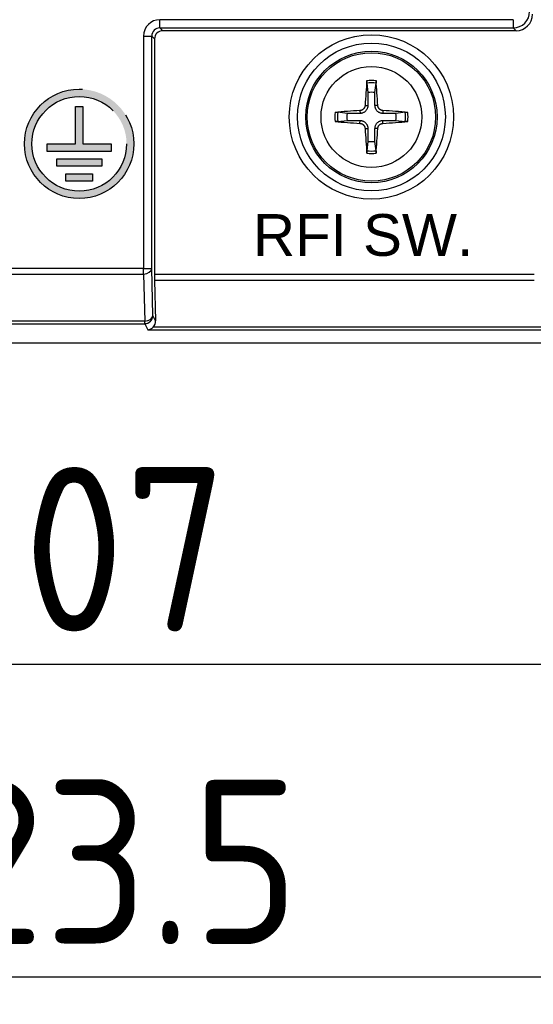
# Model space of a CAD drawing. Extents: x 2664 to 3343, y -1898 to 249.
# Tile 65 of 91: x 3034 to 3066, y -74 to -15. Entities that reach past the tile are written whole.
import ezdxf

# ---------------------------------------------------------------- set-up
doc = ezdxf.new("R2010")
doc.units = 0
doc.linetypes.add('PHANTOM2', pattern=[31.75, 15.875, -3.175, 3.175, -3.175, 3.175, -3.175])
doc.layers.get('DEFPOINTS').update_dxf_attribs({"color": 8, "linetype": 'CONTINUOUS'})
doc.layers.add('3', color=3, linetype='PHANTOM2')
doc.layers.add('DIM', color=2, linetype='CONTINUOUS')
doc.styles.add('DIMEMSIONS', font='isocp.shx', dxfattribs={"bigfont": 'chineset.shx'})
doc.styles.get("Standard").update_dxf_attribs({"font": 'TAHOMA.TTF'})
doc.dimstyles.new('ISO-25', dxfattribs={"dimtxt": 5, "dimasz": 5, "dimexe": 1, "dimexo": 1, "dimgap": 1, "dimtad": 1, "dimtxsty": 'DIMEMSIONS', "dimcen": 0, "dimclrd": 2, "dimclre": 2, "dimclrt": 2, "dimazin": 3, "dimtfac": 1, "dimtmove": 0, "dimatfit": 3})

# ---------------------------------------------------------------- blocks, each defined once
blk = doc.blocks.new('*D9')
at = {"layer": 'DEFPOINTS', "color": 0}
for p in [(2985.148, -31.635), (3092.148, -31.635), (3092.148, -53.767)]:
    blk.add_point(p, dxfattribs=at)
at = {"layer": 'DIM', "color": 2}
for p, q in [((2985.148, -33.635), (2985.148, -54.767)), ((3092.148, -33.635), (3092.148, -54.767)), ((2995.148, -53.767), (3082.148, -53.767))]:
    blk.add_line(p, q, dxfattribs=at)
for points in [[(2995.148, -52.1), (2995.148, -55.434), (2985.148, -53.767)], [(3082.148, -52.1), (3082.148, -55.434), (3092.148, -53.767)]]:
    blk.add_solid(points, dxfattribs=at)
at = {"layer": 'DIM', "color": 2, "insert": (3038.648, -46.767), "char_height": 10, "attachment_point": 5, "style": 'DIMEMSIONS'}
blk.add_mtext('107', dxfattribs=at)
blk = doc.blocks.new('*D10')
at = {"layer": 'DEFPOINTS', "color": 0}
for p in [(2976.648, -33.213), (3100.148, -33.213), (3100.148, -72.802)]:
    blk.add_point(p, dxfattribs=at)
at = {"layer": 'DIM', "color": 2}
for p, q in [((2976.648, -35.213), (2976.648, -73.802)), ((3100.148, -35.213), (3100.148, -73.802)), ((2986.648, -72.802), (3090.148, -72.802))]:
    blk.add_line(p, q, dxfattribs=at)
for points in [[(2986.648, -71.135), (2986.648, -74.468), (2976.648, -72.802)], [(3090.148, -71.135), (3090.148, -74.468), (3100.148, -72.802)]]:
    blk.add_solid(points, dxfattribs=at)
at = {"layer": 'DIM', "color": 2, "insert": (3038.398, -65.801), "char_height": 10, "attachment_point": 5, "style": 'DIMEMSIONS'}
blk.add_mtext('123.5', dxfattribs=at)

msp = doc.modelspace()

# ---------------------------------------------------------------- hatches: boundary and pattern name
at = {"layer": '3'}
h = msp.add_hatch(color=256, dxfattribs=at)
edge = h.paths.add_edge_path(flags=16)
edge.add_arc((3038.063, -22.098), 2.882, 0, 360)
edge = h.paths.add_edge_path()
edge.add_arc((3038.063, -22.098), 3.328, 0, 360)
h.paths.add_polyline_path([(3037.248, -23.921), (3038.879, -23.921), (3038.879, -24.377), (3037.248, -24.377)], flags=0)
h.paths.add_polyline_path([(3036.696, -23.465), (3036.696, -23.01), (3039.43, -23.01), (3039.43, -23.465)], flags=0)
h.paths.add_polyline_path([(3040.014, -22.554), (3036.111, -22.554), (3036.111, -22.098), (3037.835, -22.098), (3037.835, -19.82), (3038.291, -19.82), (3038.291, -22.098), (3040.014, -22.098)], flags=0)

# ---------------------------------------------------------------- linework, layer by layer
for p, q in [((3037.835, -19.82), (3038.291, -19.82)), ((3037.835, -22.098), (3037.835, -19.82)), ((3038.291, -19.82), (3038.291, -22.098)), ((3036.111, -22.098), (3037.835, -22.098)), ((3036.111, -22.554), (3036.111, -22.098)), ((3038.291, -22.098), (3040.014, -22.098)), ((3040.014, -22.098), (3040.014, -22.554)), ((3040.014, -22.554), (3036.111, -22.554)), ((3036.696, -23.01), (3039.43, -23.01)), ((3036.696, -23.465), (3036.696, -23.01)), ((3039.43, -23.01), (3039.43, -23.465)), ((3039.43, -23.465), (3036.696, -23.465)), ((3037.248, -24.377), (3037.248, -23.921)), ((3037.248, -23.921), (3038.879, -23.921)), ((3038.879, -23.921), (3038.879, -24.377)), ((3038.879, -24.377), (3037.248, -24.377))]:
    msp.add_line(p, q, dxfattribs=at)
for radius in [3.328, 2.882]:
    msp.add_circle((3038.063, -22.098), radius, dxfattribs=at)
at = {"layer": 'DIM'}
for p, q in [((3064.478, -14.541), (3042.977, -14.541)), ((3042.977, -15.041), (3042.977, -14.541)), ((3064.478, -14.541), (3064.478, -15.041)), ((3041.978, -15.541), (3041.978, -29.676)), ((3041.978, -15.541), (3042.477, -15.541)), ((3042.477, -29.676), (3042.477, -15.541)), ((3042.477, -15.541), (3042.648, -15.712)), ((3043.148, -15.212), (3042.977, -15.041)), ((3042.977, -15.041), (3064.478, -15.041)), ((3064.648, -15.212), (3043.148, -15.212)), ((3064.478, -15.041), (3064.648, -15.212)), ((3042.648, -15.712), (3042.648, -30.043)), ((3055.565, -18.408), (3055.636, -18.975)), ((3056.06, -18.975), (3056.131, -18.408)), ((3055.46, -19.759), (3055.632, -19.768)), ((3056.236, -19.759), (3056.064, -19.768)), ((3054.362, -20.25), (3053.794, -20.179)), ((3055.145, -20.074), (3055.154, -20.245)), ((3056.551, -20.074), (3056.542, -20.245)), ((3057.902, -20.179), (3057.334, -20.25)), ((3053.794, -20.745), (3054.362, -20.674)), ((3055.145, -20.85), (3055.154, -20.678)), ((3056.551, -20.85), (3056.542, -20.678)), ((3057.334, -20.674), (3057.902, -20.745)), ((3055.46, -21.164), (3055.632, -21.156)), ((3056.236, -21.164), (3056.064, -21.156)), ((3055.636, -21.948), (3055.565, -22.515)), ((3056.131, -22.515), (3056.06, -21.948)), ((3041.978, -29.676), (2978.459, -29.676)), ((3041.978, -29.676), (3042.477, -29.676)), ((3041.978, -30.02), (3041.978, -29.676)), ((3042.549, -32.543), (3042.477, -29.676)), ((2978.459, -30.02), (3041.978, -30.02)), ((3041.978, -30.02), (3042.049, -32.888)), ((3065.751, -30.043), (3042.648, -30.043)), ((3042.652, -30.387), (3065.754, -30.387)), ((3042.652, -30.387), (3042.713, -32.873)), ((3042.049, -32.888), (2978.816, -32.888)), ((3042.049, -33.043), (3042.049, -32.888)), ((3042.713, -32.873), (3042.549, -32.543)), ((2978.816, -33.043), (3042.049, -33.043)), ((3042.049, -33.043), (3042.232, -33.41)), ((3042.232, -33.41), (3069.444, -33.41)), ((3069.435, -33.255), (3042.567, -33.255)), ((2977.647, -34.212), (3099.149, -34.212))]:
    msp.add_line(p, q, dxfattribs=at)
at = {"layer": 'DIM', "flags": 128}
for points in [[(3055.565, -18.408), (3055.564, -18.404), (3055.564, -18.4), (3055.564, -18.396), (3055.563, -18.391), (3055.563, -18.386), (3055.563, -18.381), (3055.563, -18.375), (3055.563, -18.369), (3055.563, -18.362), (3055.563, -18.355), (3055.563, -18.349), (3055.563, -18.342), (3055.563, -18.335), (3055.563, -18.327), (3055.563, -18.32), (3055.564, -18.312), (3055.564, -18.304), (3055.564, -18.297), (3055.565, -18.29), (3055.565, -18.282), (3055.566, -18.275), (3055.566, -18.267), (3055.567, -18.259), (3055.567, -18.252)], [(3056.129, -18.252), (3056.129, -18.259), (3056.13, -18.267), (3056.13, -18.275), (3056.131, -18.282), (3056.131, -18.29), (3056.132, -18.297), (3056.132, -18.304), (3056.132, -18.312), (3056.132, -18.32), (3056.133, -18.327), (3056.133, -18.335), (3056.133, -18.342), (3056.133, -18.349), (3056.133, -18.355), (3056.133, -18.362), (3056.133, -18.369), (3056.133, -18.375), (3056.133, -18.381), (3056.133, -18.386), (3056.133, -18.391), (3056.132, -18.396), (3056.132, -18.4), (3056.132, -18.404), (3056.131, -18.408)], [(3055.636, -18.975), (3055.636, -19.037), (3055.636, -19.095), (3055.635, -19.148), (3055.635, -19.198), (3055.635, -19.245), (3055.634, -19.288), (3055.634, -19.329), (3055.634, -19.367), (3055.634, -19.403), (3055.634, -19.437), (3055.633, -19.469), (3055.633, -19.499), (3055.633, -19.528), (3055.633, -19.555), (3055.633, -19.581), (3055.633, -19.606), (3055.632, -19.63), (3055.632, -19.652), (3055.632, -19.673), (3055.632, -19.694), (3055.632, -19.714), (3055.632, -19.732), (3055.632, -19.751), (3055.632, -19.768)], [(3056.064, -19.768), (3056.064, -19.751), (3056.064, -19.732), (3056.064, -19.714), (3056.064, -19.694), (3056.064, -19.673), (3056.064, -19.652), (3056.063, -19.63), (3056.063, -19.606), (3056.063, -19.581), (3056.063, -19.555), (3056.063, -19.528), (3056.063, -19.499), (3056.062, -19.469), (3056.062, -19.437), (3056.062, -19.403), (3056.062, -19.367), (3056.062, -19.329), (3056.061, -19.288), (3056.061, -19.245), (3056.061, -19.198), (3056.061, -19.148), (3056.06, -19.095), (3056.06, -19.037), (3056.06, -18.975)], [(3055.46, -19.759), (3055.458, -19.779), (3055.455, -19.798), (3055.451, -19.818), (3055.446, -19.838), (3055.439, -19.857), (3055.431, -19.876), (3055.422, -19.895), (3055.412, -19.913), (3055.401, -19.93), (3055.389, -19.946), (3055.376, -19.962), (3055.362, -19.976), (3055.348, -19.99), (3055.333, -20.002), (3055.317, -20.014), (3055.3, -20.025), (3055.282, -20.035), (3055.264, -20.044), (3055.245, -20.052), (3055.225, -20.059), (3055.205, -20.065), (3055.185, -20.069), (3055.165, -20.072), (3055.145, -20.074)], [(3055.632, -19.768), (3055.63, -19.798), (3055.627, -19.828), (3055.623, -19.858), (3055.616, -19.887), (3055.608, -19.915), (3055.598, -19.944), (3055.585, -19.973), (3055.57, -20.002), (3055.553, -20.03), (3055.534, -20.057), (3055.514, -20.082), (3055.492, -20.106), (3055.469, -20.128), (3055.443, -20.148), (3055.416, -20.167), (3055.388, -20.184), (3055.359, -20.199), (3055.33, -20.211), (3055.301, -20.222), (3055.273, -20.23), (3055.244, -20.236), (3055.215, -20.241), (3055.184, -20.244), (3055.154, -20.245)], [(3056.542, -20.245), (3056.511, -20.244), (3056.481, -20.241), (3056.452, -20.236), (3056.423, -20.23), (3056.394, -20.222), (3056.366, -20.211), (3056.337, -20.199), (3056.308, -20.184), (3056.28, -20.167), (3056.253, -20.148), (3056.227, -20.128), (3056.204, -20.106), (3056.182, -20.082), (3056.162, -20.057), (3056.143, -20.03), (3056.126, -20.002), (3056.111, -19.973), (3056.098, -19.944), (3056.088, -19.915), (3056.08, -19.887), (3056.073, -19.858), (3056.069, -19.828), (3056.066, -19.798), (3056.064, -19.768)], [(3056.551, -20.074), (3056.531, -20.072), (3056.512, -20.069), (3056.492, -20.065), (3056.472, -20.059), (3056.453, -20.053), (3056.434, -20.045), (3056.415, -20.036), (3056.397, -20.026), (3056.38, -20.015), (3056.364, -20.003), (3056.348, -19.99), (3056.334, -19.976), (3056.32, -19.962), (3056.307, -19.947), (3056.296, -19.931), (3056.285, -19.914), (3056.274, -19.896), (3056.265, -19.877), (3056.257, -19.858), (3056.251, -19.839), (3056.245, -19.819), (3056.241, -19.799), (3056.238, -19.779), (3056.236, -19.759)], [(3053.638, -20.181), (3053.646, -20.181), (3053.653, -20.18), (3053.661, -20.18), (3053.668, -20.179), (3053.676, -20.179), (3053.683, -20.178), (3053.691, -20.178), (3053.698, -20.178), (3053.706, -20.177), (3053.714, -20.177), (3053.721, -20.177), (3053.728, -20.177), (3053.735, -20.177), (3053.742, -20.177), (3053.748, -20.177), (3053.755, -20.177), (3053.761, -20.177), (3053.767, -20.177), (3053.772, -20.177), (3053.777, -20.177), (3053.782, -20.177), (3053.786, -20.178), (3053.791, -20.178), (3053.794, -20.179)], [(3055.154, -20.245), (3055.137, -20.245), (3055.119, -20.246), (3055.1, -20.246), (3055.08, -20.246), (3055.06, -20.246), (3055.038, -20.246), (3055.016, -20.246), (3054.992, -20.246), (3054.968, -20.247), (3054.942, -20.247), (3054.914, -20.247), (3054.885, -20.247), (3054.855, -20.247), (3054.823, -20.247), (3054.789, -20.248), (3054.753, -20.248), (3054.715, -20.248), (3054.674, -20.248), (3054.631, -20.249), (3054.584, -20.249), (3054.535, -20.249), (3054.481, -20.249), (3054.424, -20.25), (3054.362, -20.25)], [(3057.334, -20.25), (3057.272, -20.25), (3057.215, -20.249), (3057.161, -20.249), (3057.112, -20.249), (3057.065, -20.249), (3057.022, -20.248), (3056.981, -20.248), (3056.943, -20.248), (3056.907, -20.248), (3056.873, -20.247), (3056.841, -20.247), (3056.81, -20.247), (3056.782, -20.247), (3056.754, -20.247), (3056.728, -20.247), (3056.704, -20.246), (3056.68, -20.246), (3056.658, -20.246), (3056.636, -20.246), (3056.616, -20.246), (3056.596, -20.246), (3056.577, -20.246), (3056.559, -20.245), (3056.542, -20.245)], [(3057.902, -20.179), (3057.905, -20.178), (3057.91, -20.178), (3057.914, -20.177), (3057.919, -20.177), (3057.924, -20.177), (3057.929, -20.177), (3057.935, -20.177), (3057.941, -20.177), (3057.948, -20.177), (3057.954, -20.177), (3057.961, -20.177), (3057.968, -20.177), (3057.975, -20.177), (3057.982, -20.177), (3057.99, -20.177), (3057.998, -20.178), (3058.005, -20.178), (3058.013, -20.178), (3058.02, -20.179), (3058.027, -20.179), (3058.035, -20.18), (3058.043, -20.18), (3058.05, -20.181), (3058.058, -20.181)], [(3053.794, -20.745), (3053.791, -20.745), (3053.786, -20.746), (3053.782, -20.746), (3053.777, -20.746), (3053.772, -20.747), (3053.767, -20.747), (3053.761, -20.747), (3053.755, -20.747), (3053.748, -20.747), (3053.742, -20.747), (3053.735, -20.747), (3053.728, -20.747), (3053.721, -20.747), (3053.714, -20.746), (3053.706, -20.746), (3053.698, -20.746), (3053.691, -20.746), (3053.683, -20.745), (3053.676, -20.745), (3053.668, -20.744), (3053.661, -20.744), (3053.653, -20.743), (3053.646, -20.743), (3053.638, -20.742)], [(3054.362, -20.674), (3054.424, -20.674), (3054.481, -20.674), (3054.535, -20.674), (3054.584, -20.675), (3054.631, -20.675), (3054.674, -20.675), (3054.715, -20.675), (3054.753, -20.676), (3054.789, -20.676), (3054.823, -20.676), (3054.855, -20.676), (3054.885, -20.676), (3054.914, -20.677), (3054.942, -20.677), (3054.968, -20.677), (3054.992, -20.677), (3055.016, -20.677), (3055.038, -20.677), (3055.06, -20.678), (3055.08, -20.678), (3055.1, -20.678), (3055.119, -20.678), (3055.137, -20.678), (3055.154, -20.678)], [(3055.145, -20.85), (3055.165, -20.851), (3055.184, -20.854), (3055.204, -20.859), (3055.224, -20.864), (3055.243, -20.871), (3055.262, -20.878), (3055.281, -20.887), (3055.299, -20.898), (3055.316, -20.909), (3055.332, -20.921), (3055.348, -20.934), (3055.362, -20.948), (3055.376, -20.962), (3055.388, -20.977), (3055.4, -20.993), (3055.411, -21.01), (3055.422, -21.028), (3055.431, -21.046), (3055.439, -21.065), (3055.445, -21.085), (3055.451, -21.104), (3055.455, -21.124), (3055.458, -21.144), (3055.46, -21.164)], [(3055.154, -20.678), (3055.184, -20.679), (3055.215, -20.682), (3055.244, -20.687), (3055.273, -20.694), (3055.301, -20.702), (3055.33, -20.712), (3055.359, -20.725), (3055.388, -20.739), (3055.416, -20.756), (3055.443, -20.775), (3055.469, -20.796), (3055.492, -20.818), (3055.514, -20.841), (3055.534, -20.866), (3055.553, -20.893), (3055.57, -20.921), (3055.585, -20.95), (3055.598, -20.979), (3055.608, -21.008), (3055.616, -21.037), (3055.623, -21.065), (3055.627, -21.095), (3055.63, -21.125), (3055.632, -21.156)], [(3056.064, -21.156), (3056.066, -21.125), (3056.069, -21.095), (3056.073, -21.065), (3056.08, -21.037), (3056.088, -21.008), (3056.098, -20.979), (3056.111, -20.95), (3056.126, -20.921), (3056.143, -20.893), (3056.162, -20.866), (3056.182, -20.841), (3056.204, -20.818), (3056.227, -20.796), (3056.253, -20.775), (3056.28, -20.756), (3056.308, -20.739), (3056.337, -20.725), (3056.366, -20.712), (3056.394, -20.702), (3056.423, -20.694), (3056.452, -20.687), (3056.481, -20.682), (3056.511, -20.679), (3056.542, -20.678)], [(3056.236, -21.164), (3056.238, -21.145), (3056.241, -21.125), (3056.245, -21.106), (3056.25, -21.086), (3056.257, -21.067), (3056.265, -21.047), (3056.274, -21.029), (3056.284, -21.011), (3056.295, -20.994), (3056.307, -20.977), (3056.32, -20.962), (3056.334, -20.947), (3056.348, -20.934), (3056.363, -20.921), (3056.379, -20.909), (3056.396, -20.898), (3056.414, -20.888), (3056.432, -20.879), (3056.451, -20.871), (3056.471, -20.864), (3056.491, -20.859), (3056.511, -20.855), (3056.531, -20.852), (3056.551, -20.85)], [(3056.542, -20.678), (3056.559, -20.678), (3056.577, -20.678), (3056.596, -20.678), (3056.616, -20.678), (3056.636, -20.678), (3056.658, -20.677), (3056.68, -20.677), (3056.704, -20.677), (3056.728, -20.677), (3056.754, -20.677), (3056.782, -20.677), (3056.81, -20.676), (3056.841, -20.676), (3056.873, -20.676), (3056.907, -20.676), (3056.943, -20.676), (3056.981, -20.675), (3057.022, -20.675), (3057.065, -20.675), (3057.112, -20.675), (3057.161, -20.674), (3057.215, -20.674), (3057.272, -20.674), (3057.334, -20.674)], [(3058.058, -20.742), (3058.05, -20.743), (3058.043, -20.743), (3058.035, -20.744), (3058.027, -20.744), (3058.02, -20.745), (3058.013, -20.745), (3058.005, -20.746), (3057.998, -20.746), (3057.99, -20.746), (3057.982, -20.746), (3057.975, -20.747), (3057.968, -20.747), (3057.961, -20.747), (3057.954, -20.747), (3057.948, -20.747), (3057.941, -20.747), (3057.935, -20.747), (3057.929, -20.747), (3057.924, -20.747), (3057.919, -20.746), (3057.914, -20.746), (3057.91, -20.746), (3057.905, -20.745), (3057.902, -20.745)], [(3055.632, -21.156), (3055.632, -21.173), (3055.632, -21.191), (3055.632, -21.21), (3055.632, -21.23), (3055.632, -21.25), (3055.632, -21.271), (3055.632, -21.294), (3055.633, -21.317), (3055.633, -21.342), (3055.633, -21.368), (3055.633, -21.395), (3055.633, -21.424), (3055.633, -21.455), (3055.634, -21.487), (3055.634, -21.521), (3055.634, -21.557), (3055.634, -21.595), (3055.634, -21.636), (3055.635, -21.679), (3055.635, -21.725), (3055.635, -21.775), (3055.636, -21.829), (3055.636, -21.886), (3055.636, -21.948)], [(3056.06, -21.948), (3056.06, -21.886), (3056.06, -21.829), (3056.061, -21.775), (3056.061, -21.725), (3056.061, -21.679), (3056.061, -21.636), (3056.062, -21.595), (3056.062, -21.557), (3056.062, -21.521), (3056.062, -21.487), (3056.062, -21.455), (3056.063, -21.424), (3056.063, -21.395), (3056.063, -21.368), (3056.063, -21.342), (3056.063, -21.317), (3056.063, -21.294), (3056.064, -21.271), (3056.064, -21.25), (3056.064, -21.23), (3056.064, -21.21), (3056.064, -21.191), (3056.064, -21.173), (3056.064, -21.156)], [(3055.567, -22.671), (3055.567, -22.664), (3055.566, -22.657), (3055.566, -22.649), (3055.565, -22.641), (3055.565, -22.634), (3055.564, -22.626), (3055.564, -22.619), (3055.564, -22.611), (3055.563, -22.604), (3055.563, -22.596), (3055.563, -22.589), (3055.563, -22.582), (3055.563, -22.575), (3055.563, -22.568), (3055.563, -22.561), (3055.563, -22.555), (3055.563, -22.549), (3055.563, -22.543), (3055.563, -22.538), (3055.563, -22.533), (3055.564, -22.528), (3055.564, -22.523), (3055.564, -22.519), (3055.565, -22.516)], [(3056.131, -22.516), (3056.132, -22.519), (3056.132, -22.523), (3056.132, -22.528), (3056.133, -22.533), (3056.133, -22.538), (3056.133, -22.543), (3056.133, -22.549), (3056.133, -22.555), (3056.133, -22.561), (3056.133, -22.568), (3056.133, -22.575), (3056.133, -22.582), (3056.133, -22.589), (3056.133, -22.596), (3056.132, -22.604), (3056.132, -22.611), (3056.132, -22.619), (3056.132, -22.626), (3056.131, -22.634), (3056.131, -22.641), (3056.13, -22.649), (3056.13, -22.657), (3056.129, -22.664), (3056.129, -22.671)]]:
    msp.add_lwpolyline(points, dxfattribs=at)
at = {"layer": 'DIM'}
for radius in [5, 4.5, 4, 3.907, 3.069]:
    msp.add_circle((3055.848, -20.462), radius, dxfattribs=at)
for radius, start, end in [(2.073, 82.14908, 97.85092), (2.227, 82.76339, 97.23661), (1.501, 81.8897, 98.1103), (2.227, 172.76339, 187.23661), (2.073, 172.14908, 187.85092), (1.501, 171.8897, 188.1103), (1.501, 351.8897, 8.1103), (2.073, 352.14908, 7.85092), (2.227, 352.76339, 7.23661), (1.501, 261.8897, 278.1103), (2.073, 262.14908, 277.85092), (2.227, 262.76339, 277.23661)]:
    msp.add_arc((3055.848, -20.462), radius, start, end, dxfattribs=at)
for centre, major_axis, ratio, start_param, end_param in [((3064.477, -14.041), (0.707, -0.707), 1, 5.49813, 7.068241), ((3064.648, -14.211), (0.708, -0.708), 0.999315, 5.49813, 7.068241), ((3042.978, -15.542), (-0.708, 0.708), 0.999315, 5.49813, 7.068241), ((3042.978, -15.542), (-0.354, 0.354), 0.997948, 5.49813, 7.068241), ((3043.148, -15.712), (-0.354, 0.354), 0.999315, 5.49813, 7.068241), ((3055.988, -20.469), (-0.333, -6.49), 0.087156, 4.368276, 4.60726), ((3055.708, -20.469), (-0.333, 6.49), 0.087156, 4.817518, 5.056502), ((3055.855, -20.601), (-6.49, -0.333), 0.087156, 4.817518, 5.056502), ((3055.841, -20.601), (-6.49, 0.333), 0.087156, 4.368276, 4.60726), ((3055.855, -20.322), (6.49, -0.333), 0.087156, 4.368276, 4.60726), ((3055.841, -20.322), (6.49, 0.333), 0.087156, 4.817518, 5.056502), ((3055.988, -20.455), (0.333, -6.49), 0.087156, 4.817518, 5.056502), ((3055.708, -20.455), (0.333, 6.49), 0.087156, 4.368276, 4.60726), ((3041.978, -29.676), (0.5, 0.012), 0.688243, 4.695288, 6.247095), ((3042.661, -30.043), (0, 0.5), 0.026186, 1.570796, 2.330015), ((3042.049, -32.543), (0.447, 0.223), 0.998288, 4.2497, 5.819127), ((3042.049, -32.543), (0.5, 0.012), 0.688243, 4.695288, 6.247095), ((3042.213, -32.872), (0.128, -0.513), 0.943129, 0.527874, 1.338082), ((3042.232, -32.91), (-0.267, -0.432), 0.943129, 0.580234, 1.339452)]:
    msp.add_ellipse(centre, major_axis=major_axis, ratio=ratio, start_param=start_param, end_param=end_param, dxfattribs=at)

# ---------------------------------------------------------------- texts
at = {"layer": '3', "insert": (3048.637, -26.374), "char_height": 2.54, "width": 18.19524, "attachment_point": 1}
msp.add_mtext('{\\fArial|b0|i0|c238|p32;RFI SW.}', dxfattribs=at)

# ---------------------------------------------------------------- dimensions: what is measured, and where the dimension line sits
at = {"layer": 'DIM'}
for base, p1, p2, override, picture, middle in [((3092.148, -53.767), (2985.148, -31.635), (3092.148, -31.635), {"dimtxt": 10, "dimasz": 10, "dimexo": 2, "dimgap": 2}, '*D9', (3038.648, -46.767)), ((3100.148, -72.802), (2976.648, -33.213), (3100.148, -33.213), {"dimtxt": 10, "dimasz": 10, "dimexe": 1, "dimexo": 2, "dimgap": 2}, '*D10', (3038.398, -65.801))]:
    dim = msp.add_linear_dim(base=base, p1=p1, p2=p2, dimstyle='ISO-25', override=override, dxfattribs=at)
    dim.commit()
    dim.dimension.update_dxf_attribs({"geometry": picture, "text_midpoint": middle})

doc.saveas('drawing.dxf')
